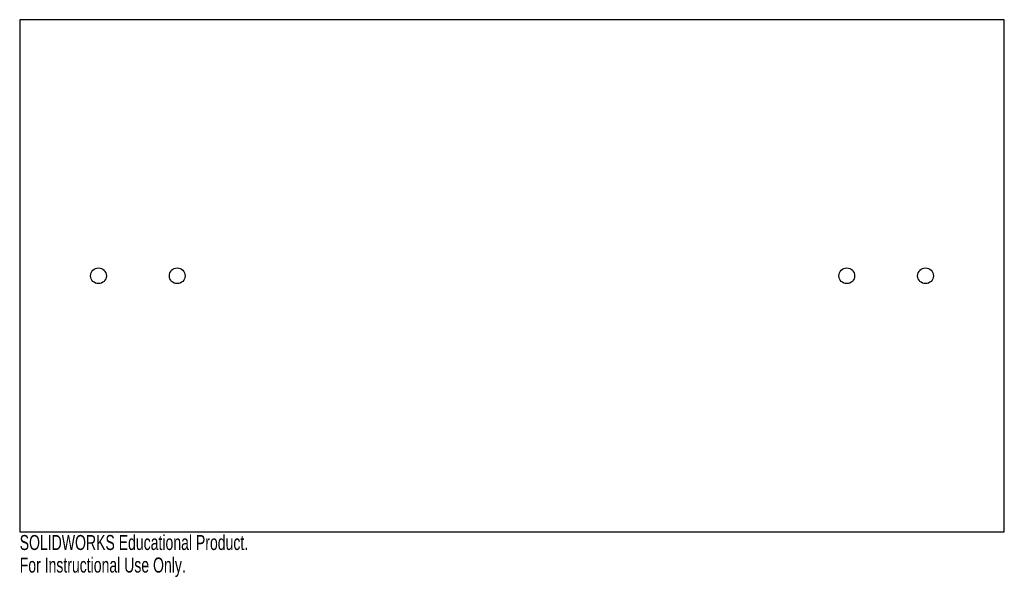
# Model space of a CAD drawing. Header units: inches. Extents: x 0 to 12.5, y -0.6 to 6.5.
import ezdxf

# ---------------------------------------------------------------- set-up
doc = ezdxf.new("R2010")
doc.units = ezdxf.units.IN
doc.header["$MEASUREMENT"] = 0
doc.styles.add('SLDTEXTSTYLE0', font='TXT', dxfattribs={"width": 0.7})

msp = doc.modelspace()

# ---------------------------------------------------------------- linework, layer by layer
at = {"color": 7, "linetype": 'Continuous', "lineweight": 25}
for p, q in [((12.5, 6.5), (0, 6.5)), ((0, 6.5), (0, 0)), ((12.5, 0), (12.5, 6.5)), ((0, 0), (12.5, 0))]:
    msp.add_line(p, q, dxfattribs=at)
for centre in [(1, 3.25), (2, 3.25), (10.5, 3.25), (11.5, 3.25)]:
    msp.add_circle(centre, 0.1, dxfattribs=at)

# ---------------------------------------------------------------- texts
at = {"color": 7, "linetype": 'Continuous', "char_height": 0.1903, "attachment_point": 1, "style": 'SLDTEXTSTYLE0'}
for s, insert in [('SOLIDWORKS Educational Product.', (0, -0.04)), ('For Instructional Use Only.', (0, -0.326))]:
    msp.add_mtext(s, dxfattribs=dict(at, insert=insert))

doc.saveas('drawing.dxf')
